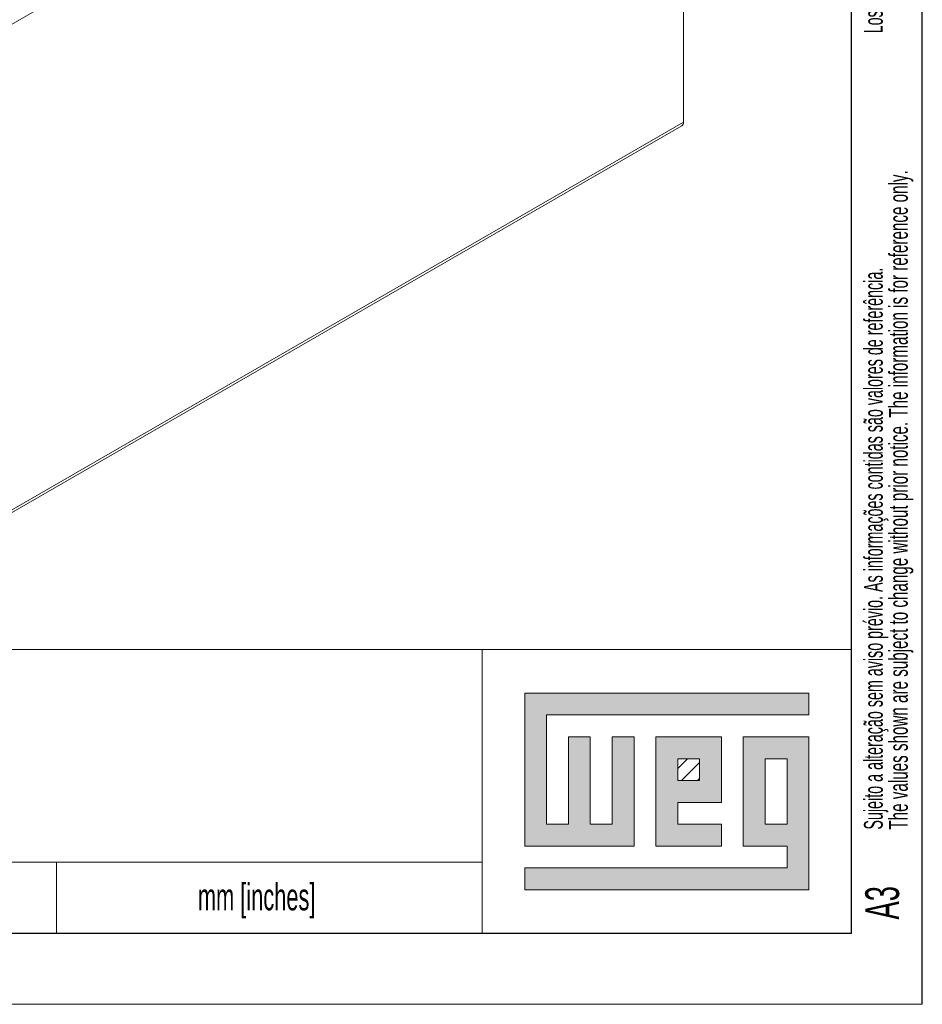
# Model space of a CAD drawing. Header units: millimetres. Extents: x 0 to 420, y 0 to 297.
# Tile 19 of 21: x 356 to 420, y 0 to 69. Entities that reach past the tile are written whole.
import ezdxf

# ---------------------------------------------------------------- set-up
doc = ezdxf.new("R2010")
doc.units = ezdxf.units.MM
doc.layers.add('FORMATO', color=7, linetype='Continuous')
doc.layers.add('LEGENDA', color=7, linetype='Continuous')
doc.styles.add('SLDTEXTSTYLE1', font='TXT', dxfattribs={"width": 0.605})
doc.styles.add('SLDTEXTSTYLE2', font='TXT', dxfattribs={"width": 0.569583})

# ---------------------------------------------------------------- blocks, each defined once
blk = doc.blocks.new('SW_NOTE_0')
at = {"color": 0, "linetype": 'Continuous', "lineweight": 0, "attachment_point": 1, "rotation": 90}
for s, insert, char_height, style in [('Sujeito a alteração sem aviso prévio. As informações contidas são valores de referência.                                                           Los valores demostrados pueden ser cambiados sin aviso previo. La información és de referencia solamente.', (-1.705, 0), 1.322917, 'SLDTEXTSTYLE2'), ('The values shown are subject to change without prior notice. The information is for reference only.', (0.059, 0), 1.32292, 'SLDTEXTSTYLE1')]:
    blk.add_mtext(s, dxfattribs=dict(at, insert=insert, char_height=char_height, style=style))

msp = doc.modelspace()

# ---------------------------------------------------------------- hatches: boundary and pattern name
at = {"linetype": 'Continuous'}
msp.add_hatch(color=7, dxfattribs=at).paths.add_polyline_path([(391.99, 21.93), (391.99, 11.15), (399.69, 11.15), (399.69, 18.85), (398.15, 18.85), (398.15, 12.69), (396.61, 12.69), (396.61, 18.85), (395.07, 18.85), (395.07, 12.69), (393.53, 12.69), (393.53, 20.39), (412.01, 20.39), (412.01, 21.93)], flags=0)
h = msp.add_hatch(color=7, dxfattribs=at)
h.paths.add_polyline_path([(391.99, 8.07), (412.01, 8.07), (412.01, 18.85), (407.39, 18.85), (407.39, 11.15), (410.47, 11.15), (410.47, 9.61), (391.99, 9.61)], flags=0)
h.paths.add_polyline_path([(408.93, 17.31), (410.47, 17.31), (410.47, 12.69), (408.93, 12.69)], flags=0)
h = msp.add_hatch(color=7, dxfattribs=at)
h.paths.add_polyline_path([(405.85, 12.69), (402.77, 12.69), (402.77, 14.23), (405.85, 14.23), (405.85, 18.85), (401.23, 18.85), (401.23, 11.15), (405.85, 11.15)], flags=0)
h.paths.add_polyline_path([(404.31, 15.77), (402.77, 15.77), (402.77, 17.31), (404.31, 17.31)], flags=0)
h = msp.add_hatch(dxfattribs=at)
h.set_pattern_fill('ANSI31', color=8, scale=0.25, style=0)
h.paths.add_polyline_path([(404.31, 15.77), (402.77, 15.77), (402.77, 17.31), (404.31, 17.31)], flags=0)

# ---------------------------------------------------------------- linework, layer by layer
at = {"color": 7, "linetype": 'Continuous', "lineweight": 15}
for p, q in [((400.492, 94.835), (341.802, 60.955)), ((341.802, 60.955), (400.351, 94.754)), ((403.179, 62.174), (403.179, 78.668)), ((348.042, 30.141), (403.055, 61.899)), ((348.166, 30.415), (403.179, 62.174))]:
    msp.add_line(p, q, dxfattribs=at)
at = {"color": 7, "linetype": 'Continuous', "lineweight": 0}
for p, q in [((412.01, 21.93), (391.99, 21.93)), ((391.99, 21.93), (391.99, 11.15)), ((412.01, 20.39), (412.01, 21.93)), ((393.53, 20.39), (412.01, 20.39)), ((393.53, 12.69), (393.53, 20.39)), ((396.61, 18.85), (395.07, 18.85)), ((395.07, 18.85), (395.07, 12.69)), ((396.61, 12.69), (396.61, 18.85)), ((399.69, 18.85), (398.15, 18.85)), ((398.15, 18.85), (398.15, 12.69)), ((399.69, 11.15), (399.69, 18.85)), ((405.85, 18.85), (401.23, 18.85)), ((401.23, 18.85), (401.23, 11.15)), ((405.85, 14.23), (405.85, 18.85)), ((412.01, 18.85), (407.39, 18.85)), ((407.39, 18.85), (407.39, 11.15)), ((412.01, 8.07), (412.01, 18.85)), ((402.77, 17.31), (404.31, 17.31)), ((402.77, 15.77), (402.77, 17.31)), ((404.31, 17.31), (404.31, 15.77)), ((408.93, 12.69), (408.93, 17.31)), ((408.93, 17.31), (410.47, 17.31)), ((410.47, 17.31), (410.47, 12.69)), ((404.31, 15.77), (402.77, 15.77)), ((402.77, 14.23), (405.85, 14.23)), ((402.77, 12.69), (402.77, 14.23)), ((395.07, 12.69), (393.53, 12.69)), ((398.15, 12.69), (396.61, 12.69)), ((405.85, 12.69), (402.77, 12.69)), ((405.85, 11.15), (405.85, 12.69)), ((410.47, 12.69), (408.93, 12.69)), ((391.99, 11.15), (399.69, 11.15)), ((401.23, 11.15), (405.85, 11.15)), ((407.39, 11.15), (410.47, 11.15)), ((410.47, 11.15), (410.47, 9.61)), ((359, 10.013), (359, 5)), ((391.99, 9.61), (391.99, 8.07)), ((410.47, 9.61), (391.99, 9.61)), ((391.99, 8.07), (412.01, 8.07))]:
    msp.add_line(p, q, dxfattribs=at)
at = {"color": 7, "linetype": 'Continuous', "lineweight": 15}
msp.add_arc((402.894, 62.137), 0.288, 304.05635, 7.25583, dxfattribs=at)
at = {"layer": 'FORMATO'}
for p, q in [((420, 0), (420, 297)), ((415, 5), (415, 287)), ((415, 5), (19.916, 5))]:
    msp.add_line(p, q, dxfattribs=at)
at = {"layer": 'FORMATO', "lineweight": 0}
for p, q in [((235, 25.012), (415, 25.012)), ((389, 25), (389, 5)), ((263.916, 10), (389, 10.017)), ((0, 0), (420, 0))]:
    msp.add_line(p, q, dxfattribs=at)

# ---------------------------------------------------------------- block references
at = {"color": 7, "linetype": 'Continuous', "lineweight": 0}
msp.add_blockref('SW_NOTE_0', (417.595, 12.311), dxfattribs=at)

# ---------------------------------------------------------------- texts
at = {"layer": 'FORMATO', "insert": (368.958, 8.523), "char_height": 1.9, "attachment_point": 1, "style": 'SLDTEXTSTYLE1'}
msp.add_mtext('mm [inches]', dxfattribs=at)
at = {"layer": 'LEGENDA', "insert": (415.983, 5.976), "char_height": 2.3813, "attachment_point": 1, "rotation": 90, "style": 'SLDTEXTSTYLE1'}
msp.add_mtext('A3', dxfattribs=at)

doc.saveas('drawing.dxf')
